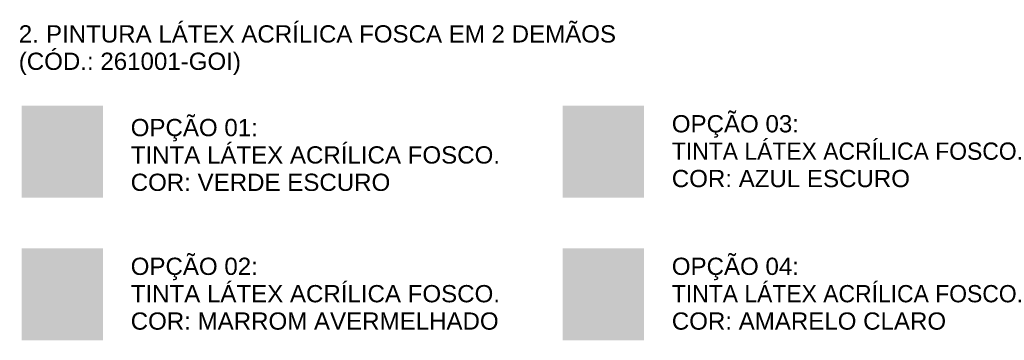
# Model space of a CAD drawing. Header units: metres. Extents: x -18.2 to 3.4, y -18.3 to 10.3.
# Tile 19 of 19: x -5.1 to 3.4, y 6.9 to 9.7. Entities that reach past the tile are written whole.
import ezdxf

# ---------------------------------------------------------------- set-up
doc = ezdxf.new("R2010")
doc.units = ezdxf.units.M
doc.layers.add('A-DETL-GENF', color=7, linetype='Continuous', lineweight=5)
doc.layers.add('G-ANNO-TEXT', color=7, linetype='Continuous', lineweight=9)
doc.styles.add('Arial_3', font='arial.ttf', dxfattribs={"height": 0.15})
doc.styles.add('Arial_B_1', font='arial.ttf', dxfattribs={"height": 0.15})

msp = doc.modelspace()

# ---------------------------------------------------------------- hatches: boundary and pattern name
at = {"layer": 'A-DETL-GENF', "true_color": 0x5b783c}
msp.add_hatch(color=77, dxfattribs=at).paths.add_polyline_path([(-4.402, 8.1659), (-4.402, 8.9659), (-5.1098, 8.9659), (-5.1098, 8.1659)])
at = {"layer": 'A-DETL-GENF', "true_color": 0x5184b0}
msp.add_hatch(color=145, dxfattribs=at).paths.add_polyline_path([(0.3059, 8.1659), (0.3059, 8.9659), (-0.402, 8.9659), (-0.402, 8.1659)])
at = {"layer": 'A-DETL-GENF', "true_color": 0xb85d39}
msp.add_hatch(color=25, dxfattribs=at).paths.add_polyline_path([(-4.402, 6.9259), (-4.402, 7.7259), (-5.1098, 7.7259), (-5.1098, 6.9259)])
at = {"layer": 'A-DETL-GENF', "true_color": 0xffee7f}
msp.add_hatch(color=41, dxfattribs=at).paths.add_polyline_path([(-0.402, 6.9259), (0.3059, 6.9259), (0.3059, 7.7259), (-0.402, 7.7259)])

# ---------------------------------------------------------------- texts
at = {"layer": 'G-ANNO-TEXT', "char_height": 0.15, "attachment_point": 1}
for s, insert, width, style in [(' PINTURA LÁTEX ACRÍLICA FOSCA EM 2 DEMÃOS', (-4.9561, 9.6664), 6.116876, 'Arial_3'), ('2.', (-5.1347, 9.6664), 0.216456, 'Arial_B_1'), ('(CÓD.: 261001-GOI)', (-5.1347, 9.4283), 2.389029, 'Arial_3'), ('OPÇÃO 03:', (0.5471, 8.8846), 1.354852, 'Arial_B_1'), ('OPÇÃO 01:', (-4.1607, 8.8517), 1.354852, 'Arial_B_1'), ('TINTA LÁTEX ACRÍLICA FOSCO. ', (-4.1607, 8.6136), 3.984387, 'Arial_3'), ('TINTA LÁTEX ACRÍLICA FOSCO. ', (0.5471, 8.6465), 3.984387, 'Arial_3'), ('COR: AZUL ESCURO', (0.5471, 8.4084), 2.533333, 'Arial_3'), ('COR: VERDE ESCURO', (-4.1607, 8.3755), 2.749788, 'Arial_3'), ('OPÇÃO 02:', (-4.1607, 7.6446), 1.354852, 'Arial_B_1'), ('OPÇÃO 04:', (0.5471, 7.6446), 1.354852, 'Arial_B_1'), ('TINTA LÁTEX ACRÍLICA FOSCO. ', (-4.1607, 7.4065), 3.984387, 'Arial_3'), ('TINTA LÁTEX ACRÍLICA FOSCO. ', (0.5471, 7.4065), 3.984387, 'Arial_3'), ('COR: MARROM AVERMELHADO', (-4.1607, 7.1684), 3.912235, 'Arial_3'), ('COR: AMARELO CLARO', (0.5471, 7.1684), 2.918143, 'Arial_3')]:
    msp.add_mtext(s, dxfattribs=dict(at, insert=insert, width=width, style=style))

doc.saveas('drawing.dxf')
